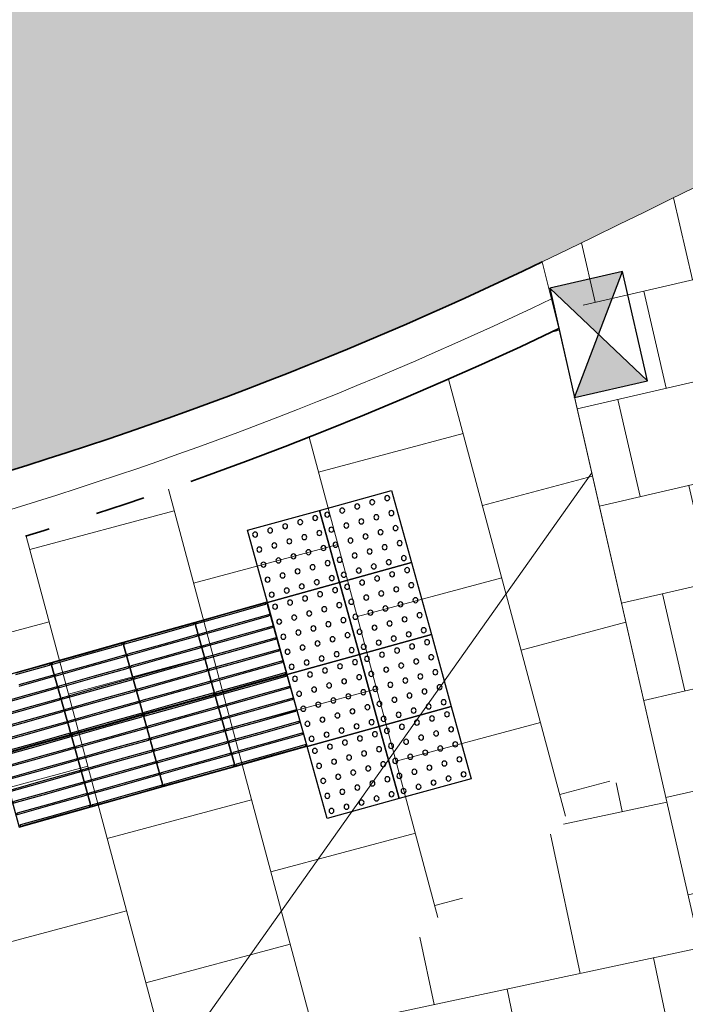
# Model space of a CAD drawing. Header units: metres. Extents: x 196651 to 397723, y 354703 to 710691.
# Tile 36 of 256: x 197592.37 to 197595.04, y 355978.9 to 355982.85. Entities that reach past the tile are written whole.
import ezdxf

# ---------------------------------------------------------------- set-up
doc = ezdxf.new("R2010")
doc.units = ezdxf.units.M
doc.header["$MEASUREMENT"] = 0
doc.linetypes.add('VH-RIJWIELPADBAND_410X225', pattern=[28, 16, -2, 2, -2, 0, -2, 2, -2])
doc.layers.add('N-WE-RI-HWA_KOLK_STRAAT-S', color=150, linetype='Continuous')
for name, color, linetype, lineweight in [('N-WE-VH-GOOT_TEGEL-G', 170, 'Continuous', 35), ('N-WE-VH-KANTOPSLUITING_RIJWIELPADBAND_410X250-G', 5, 'VH-RIJWIELPADBAND_410X225', 35), ('N-WE-VH-KANTVERHARDING-G', 1, 'Continuous', 5), ('N-WE-VH-VERHARDING_ASFALT_DEKLAAG-G_ZWART', 252, 'Continuous', 5), ('N-WE-VH-VERHARDING_HERSTRATEN-A', 252, 'Continuous', 5), ('N-WE-VH-VERHARDING_TEGEL-200X200X50-A', 252, 'Continuous', 18), ('N-WE-VH-VERHARDING_TEGEL-A', 252, 'Continuous', 5), ('N-WE-VH-VERKEERSTEGEL-GELEIDETEGEL-S', 5, 'Continuous', 25), ('N-WE-VH-VERKEERSTEGEL-NOPPENTEGEL-S', 5, 'Continuous', 25), ('X-XX-AL-AANPIJLING-M', 7, 'Continuous', 18)]:
    doc.layers.add(name, color=color, linetype=linetype, lineweight=lineweight)
doc.layers.add('N-WE-VH-VERHARDING_ASFALT_DEKLAAG-G_ROOD', color=7, linetype='Continuous', lineweight=5, true_color=0xbf4040)
doc.styles.add('NLCS-ISO-M200-T18', font='NLCS-ISO.ttf')
doc.dimstyles.new('NLCS-M200-T18-PIJL', dxfattribs={"dimscale": 0.2, "dimtxt": 1.8, "dimasz": 1.8, "dimexe": 2, "dimexo": 2, "dimgap": 0.7, "dimtad": 1, "dimzin": 0, "dimdsep": 46, "dimtxsty": 'NLCS-ISO-M200-T18', "dimcen": 0, "dimdle": 2, "dimse1": 1, "dimse2": 1, "dimclrd": 256, "dimclre": 256, "dimclrt": 256, "dimadec": 1, "dimazin": 0, "dimtfac": 1, "dimtofl": 0, "dimtmove": 1, "dimatfit": 0, "dimfxl": 2, "dimfxlon": 1, "dimtfillclr": 254, "dimtolj": 1, "dimtzin": 0, "dimlwd": 18, "dimlwe": 18, "dimarcsym": 0})

# ---------------------------------------------------------------- blocks, each defined once
blk = doc.blocks.new('*U1822')
at = {"flags": 128}
for points in [[(0, 0.3), (0, 0.6), (0.3, 0.6), (0.3, 0.3)], [(0.3, 0.3), (0.3, 0.6), (0.6, 0.6), (0.6, 0.3)], [(0.6, 0.3), (0.6, 0.6), (0.9, 0.6), (0.9, 0.3)], [(0.9, 0.3), (0.9, 0.6), (1.2, 0.6), (1.2, 0.3)], [(0, 0), (0, 0.3), (0.3, 0.3), (0.3, 0)], [(0.3, 0), (0.3, 0.3), (0.6, 0.3), (0.6, 0)], [(0.6, 0), (0.6, 0.3), (0.9, 0.3), (0.9, 0)], [(0.9, 0), (0.9, 0.3), (1.2, 0.3), (1.2, 0)]]:
    blk.add_lwpolyline(points, close=True, dxfattribs=at)
for points in [[(0.0045, 0.5955, -0.414214), (0.007, 0.598), (0.1475, 0.598)], [(0.1475, 0.593), (0.007, 0.593, -0.414214), (0.0045, 0.5955), (0.0045, 0.5955)], [(0.1475, 0.598), (0.293, 0.598, -0.414214), (0.2955, 0.5955), (0.2955, 0.5955, -0.414214), (0.293, 0.593), (0.1475, 0.593)], [(0.3045, 0.5955, -0.414214), (0.307, 0.598), (0.4475, 0.598)], [(0.4475, 0.593), (0.307, 0.593, -0.414214), (0.3045, 0.5955), (0.3045, 0.5955)], [(0.4475, 0.598), (0.593, 0.598, -0.414214), (0.5955, 0.5955), (0.5955, 0.5955, -0.414214), (0.593, 0.593), (0.4475, 0.593)], [(0.6045, 0.5955, -0.414214), (0.607, 0.598), (0.7475, 0.598)], [(0.7475, 0.593), (0.607, 0.593, -0.414214), (0.6045, 0.5955), (0.6045, 0.5955)], [(0.7475, 0.598), (0.893, 0.598, -0.414214), (0.8955, 0.5955), (0.8955, 0.5955, -0.414214), (0.893, 0.593), (0.7475, 0.593)], [(0.9045, 0.5955, -0.414214), (0.907, 0.598), (1.0475, 0.598)], [(1.0475, 0.593), (0.907, 0.593, -0.414214), (0.9045, 0.5955), (0.9045, 0.5955)], [(0.0045, 0.547, -0.414214), (0.007, 0.5495), (0.1475, 0.5495)], [(0.1475, 0.5445), (0.007, 0.5445, -0.414214), (0.0045, 0.547), (0.0045, 0.547)], [(0.1475, 0.5495), (0.293, 0.5495, -0.414214), (0.2955, 0.547), (0.2955, 0.547, -0.414214), (0.293, 0.5445), (0.1475, 0.5445)], [(0.3045, 0.547, -0.414214), (0.307, 0.5495), (0.4475, 0.5495)], [(0.4475, 0.5445), (0.307, 0.5445, -0.414214), (0.3045, 0.547), (0.3045, 0.547)], [(0.4475, 0.5495), (0.593, 0.5495, -0.414214), (0.5955, 0.547), (0.5955, 0.547, -0.414214), (0.593, 0.5445), (0.4475, 0.5445)], [(0.6045, 0.547, -0.414214), (0.607, 0.5495), (0.7475, 0.5495)], [(0.7475, 0.5445), (0.607, 0.5445, -0.414214), (0.6045, 0.547), (0.6045, 0.547)], [(0.7475, 0.5495), (0.893, 0.5495, -0.414214), (0.8955, 0.547), (0.8955, 0.547, -0.414214), (0.893, 0.5445), (0.7475, 0.5445)], [(0.9045, 0.547, -0.414214), (0.907, 0.5495), (1.0475, 0.5495)], [(1.0475, 0.5445), (0.907, 0.5445, -0.414214), (0.9045, 0.547), (0.9045, 0.547)], [(0.0045, 0.4985, -0.414214), (0.007, 0.501), (0.1475, 0.501)], [(0.1475, 0.496), (0.007, 0.496, -0.414214), (0.0045, 0.4985), (0.0045, 0.4985)], [(0.1475, 0.501), (0.293, 0.501, -0.414214), (0.2955, 0.4985), (0.2955, 0.4985, -0.414214), (0.293, 0.496), (0.1475, 0.496)], [(0.3045, 0.4985, -0.414214), (0.307, 0.501), (0.4475, 0.501)], [(0.4475, 0.496), (0.307, 0.496, -0.414214), (0.3045, 0.4985), (0.3045, 0.4985)], [(0.4475, 0.501), (0.593, 0.501, -0.414214), (0.5955, 0.4985), (0.5955, 0.4985, -0.414214), (0.593, 0.496), (0.4475, 0.496)], [(0.6045, 0.4985, -0.414214), (0.607, 0.501), (0.7475, 0.501)], [(0.7475, 0.496), (0.607, 0.496, -0.414214), (0.6045, 0.4985), (0.6045, 0.4985)], [(0.7475, 0.501), (0.893, 0.501, -0.414214), (0.8955, 0.4985), (0.8955, 0.4985, -0.414214), (0.893, 0.496), (0.7475, 0.496)], [(0.9045, 0.4985, -0.414214), (0.907, 0.501), (1.0475, 0.501)], [(1.0475, 0.496), (0.907, 0.496, -0.414214), (0.9045, 0.4985), (0.9045, 0.4985)], [(1.0475, 0.501), (1.193, 0.501, -0.414214), (1.1955, 0.4985), (1.1955, 0.4985, -0.414214), (1.193, 0.496), (1.0475, 0.496)], [(0.0045, 0.45, -0.414214), (0.007, 0.4525), (0.1475, 0.4525)], [(0.1475, 0.4475), (0.007, 0.4475, -0.414214), (0.0045, 0.45), (0.0045, 0.45)], [(0.1475, 0.4525), (0.293, 0.4525, -0.414214), (0.2955, 0.45), (0.2955, 0.45, -0.414214), (0.293, 0.4475), (0.1475, 0.4475)], [(0.3045, 0.45, -0.414214), (0.307, 0.4525), (0.4475, 0.4525)], [(0.4475, 0.4475), (0.307, 0.4475, -0.414214), (0.3045, 0.45), (0.3045, 0.45)], [(0.4475, 0.4525), (0.593, 0.4525, -0.414214), (0.5955, 0.45), (0.5955, 0.45, -0.414214), (0.593, 0.4475), (0.4475, 0.4475)], [(0.6045, 0.45, -0.414214), (0.607, 0.4525), (0.7475, 0.4525)], [(0.7475, 0.4475), (0.607, 0.4475, -0.414214), (0.6045, 0.45), (0.6045, 0.45)], [(0.7475, 0.4525), (0.893, 0.4525, -0.414214), (0.8955, 0.45), (0.8955, 0.45, -0.414214), (0.893, 0.4475), (0.7475, 0.4475)], [(0.9045, 0.45, -0.414214), (0.907, 0.4525), (1.0475, 0.4525)], [(1.0475, 0.4475), (0.907, 0.4475, -0.414214), (0.9045, 0.45), (0.9045, 0.45)], [(1.0475, 0.4525), (1.193, 0.4525, -0.414214), (1.1955, 0.45), (1.1955, 0.45, -0.414214), (1.193, 0.4475), (1.0475, 0.4475)], [(0.0045, 0.4015, -0.414214), (0.007, 0.404), (0.1475, 0.404)], [(0.1475, 0.399), (0.007, 0.399, -0.414214), (0.0045, 0.4015), (0.0045, 0.4015)], [(0.1475, 0.404), (0.293, 0.404, -0.414214), (0.2955, 0.4015), (0.2955, 0.4015, -0.414214), (0.293, 0.399), (0.1475, 0.399)], [(0.3045, 0.4015, -0.414214), (0.307, 0.404), (0.4475, 0.404)], [(0.4475, 0.399), (0.307, 0.399, -0.414214), (0.3045, 0.4015), (0.3045, 0.4015)], [(0.4475, 0.404), (0.593, 0.404, -0.414214), (0.5955, 0.4015), (0.5955, 0.4015, -0.414214), (0.593, 0.399), (0.4475, 0.399)], [(0.6045, 0.4015, -0.414214), (0.607, 0.404), (0.7475, 0.404)], [(0.7475, 0.399), (0.607, 0.399, -0.414214), (0.6045, 0.4015), (0.6045, 0.4015)], [(0.7475, 0.404), (0.893, 0.404, -0.414214), (0.8955, 0.4015), (0.8955, 0.4015, -0.414214), (0.893, 0.399), (0.7475, 0.399)], [(0.9045, 0.4015, -0.414214), (0.907, 0.404), (1.0475, 0.404)], [(1.0475, 0.399), (0.907, 0.399, -0.414214), (0.9045, 0.4015), (0.9045, 0.4015)], [(1.0475, 0.404), (1.193, 0.404, -0.414214), (1.1955, 0.4015), (1.1955, 0.4015, -0.414214), (1.193, 0.399), (1.0475, 0.399)], [(0.0045, 0.353, -0.414214), (0.007, 0.3555), (0.1475, 0.3555)], [(0.1475, 0.3505), (0.007, 0.3505, -0.414214), (0.0045, 0.353), (0.0045, 0.353)], [(0.1475, 0.3555), (0.293, 0.3555, -0.414214), (0.2955, 0.353), (0.2955, 0.353, -0.414214), (0.293, 0.3505), (0.1475, 0.3505)], [(0.3045, 0.353, -0.414214), (0.307, 0.3555), (0.4475, 0.3555)], [(0.4475, 0.3505), (0.307, 0.3505, -0.414214), (0.3045, 0.353), (0.3045, 0.353)], [(0.4475, 0.3555), (0.593, 0.3555, -0.414214), (0.5955, 0.353), (0.5955, 0.353, -0.414214), (0.593, 0.3505), (0.4475, 0.3505)], [(0.6045, 0.353, -0.414214), (0.607, 0.3555), (0.7475, 0.3555)], [(0.7475, 0.3505), (0.607, 0.3505, -0.414214), (0.6045, 0.353), (0.6045, 0.353)], [(0.7475, 0.3555), (0.893, 0.3555, -0.414214), (0.8955, 0.353), (0.8955, 0.353, -0.414214), (0.893, 0.3505), (0.7475, 0.3505)], [(0.9045, 0.353, -0.414214), (0.907, 0.3555), (1.0475, 0.3555)], [(1.0475, 0.3505), (0.907, 0.3505, -0.414214), (0.9045, 0.353), (0.9045, 0.353)], [(1.0475, 0.3555), (1.193, 0.3555, -0.414214), (1.1955, 0.353), (1.1955, 0.353, -0.414214), (1.193, 0.3505), (1.0475, 0.3505)], [(0.0045, 0.3045, -0.414214), (0.007, 0.307), (0.1475, 0.307)], [(0.1475, 0.302), (0.007, 0.302, -0.414214), (0.0045, 0.3045), (0.0045, 0.3045)], [(0.0045, 0.2955, -0.414214), (0.007, 0.298), (0.1475, 0.298)], [(0.1475, 0.293), (0.007, 0.293, -0.414214), (0.0045, 0.2955), (0.0045, 0.2955)], [(0.1475, 0.307), (0.293, 0.307, -0.414214), (0.2955, 0.3045), (0.2955, 0.3045, -0.414214), (0.293, 0.302), (0.1475, 0.302)], [(0.1475, 0.298), (0.293, 0.298, -0.414214), (0.2955, 0.2955), (0.2955, 0.2955, -0.414214), (0.293, 0.293), (0.1475, 0.293)], [(0.3045, 0.3045, -0.414214), (0.307, 0.307), (0.4475, 0.307)], [(0.4475, 0.302), (0.307, 0.302, -0.414214), (0.3045, 0.3045), (0.3045, 0.3045)], [(0.3045, 0.2955, -0.414214), (0.307, 0.298), (0.4475, 0.298)], [(0.4475, 0.293), (0.307, 0.293, -0.414214), (0.3045, 0.2955), (0.3045, 0.2955)], [(0.4475, 0.307), (0.593, 0.307, -0.414214), (0.5955, 0.3045), (0.5955, 0.3045, -0.414214), (0.593, 0.302), (0.4475, 0.302)], [(0.4475, 0.298), (0.593, 0.298, -0.414214), (0.5955, 0.2955), (0.5955, 0.2955, -0.414214), (0.593, 0.293), (0.4475, 0.293)], [(0.6045, 0.3045, -0.414214), (0.607, 0.307), (0.7475, 0.307)], [(0.7475, 0.302), (0.607, 0.302, -0.414214), (0.6045, 0.3045), (0.6045, 0.3045)], [(0.6045, 0.2955, -0.414214), (0.607, 0.298), (0.7475, 0.298)], [(0.7475, 0.293), (0.607, 0.293, -0.414214), (0.6045, 0.2955), (0.6045, 0.2955)], [(0.7475, 0.307), (0.893, 0.307, -0.414214), (0.8955, 0.3045), (0.8955, 0.3045, -0.414214), (0.893, 0.302), (0.7475, 0.302)], [(0.7475, 0.298), (0.893, 0.298, -0.414214), (0.8955, 0.2955), (0.8955, 0.2955, -0.414214), (0.893, 0.293), (0.7475, 0.293)], [(0.9045, 0.3045, -0.414214), (0.907, 0.307), (1.0475, 0.307)], [(1.0475, 0.302), (0.907, 0.302, -0.414214), (0.9045, 0.3045), (0.9045, 0.3045)], [(0.9045, 0.2955, -0.414214), (0.907, 0.298), (1.0475, 0.298)], [(1.0475, 0.293), (0.907, 0.293, -0.414214), (0.9045, 0.2955), (0.9045, 0.2955)], [(1.0475, 0.307), (1.193, 0.307, -0.414214), (1.1955, 0.3045), (1.1955, 0.3045, -0.414214), (1.193, 0.302), (1.0475, 0.302)], [(1.0475, 0.298), (1.193, 0.298, -0.414214), (1.1955, 0.2955), (1.1955, 0.2955, -0.414214), (1.193, 0.293), (1.0475, 0.293)], [(0.0045, 0.247, -0.414214), (0.007, 0.2495), (0.1475, 0.2495)], [(0.1475, 0.2445), (0.007, 0.2445, -0.414214), (0.0045, 0.247), (0.0045, 0.247)], [(0.1475, 0.2495), (0.293, 0.2495, -0.414214), (0.2955, 0.247), (0.2955, 0.247, -0.414214), (0.293, 0.2445), (0.1475, 0.2445)], [(0.3045, 0.247, -0.414214), (0.307, 0.2495), (0.4475, 0.2495)], [(0.4475, 0.2445), (0.307, 0.2445, -0.414214), (0.3045, 0.247), (0.3045, 0.247)], [(0.4475, 0.2495), (0.593, 0.2495, -0.414214), (0.5955, 0.247), (0.5955, 0.247, -0.414214), (0.593, 0.2445), (0.4475, 0.2445)], [(0.6045, 0.247, -0.414214), (0.607, 0.2495), (0.7475, 0.2495)], [(0.7475, 0.2445), (0.607, 0.2445, -0.414214), (0.6045, 0.247), (0.6045, 0.247)], [(0.7475, 0.2495), (0.893, 0.2495, -0.414214), (0.8955, 0.247), (0.8955, 0.247, -0.414214), (0.893, 0.2445), (0.7475, 0.2445)], [(0.9045, 0.247, -0.414214), (0.907, 0.2495), (1.0475, 0.2495)], [(1.0475, 0.2445), (0.907, 0.2445, -0.414214), (0.9045, 0.247), (0.9045, 0.247)], [(1.0475, 0.2495), (1.193, 0.2495, -0.414214), (1.1955, 0.247), (1.1955, 0.247, -0.414214), (1.193, 0.2445), (1.0475, 0.2445)], [(0.0045, 0.1985, -0.414214), (0.007, 0.201), (0.1475, 0.201)], [(0.1475, 0.196), (0.007, 0.196, -0.414214), (0.0045, 0.1985), (0.0045, 0.1985)], [(0.1475, 0.201), (0.293, 0.201, -0.414214), (0.2955, 0.1985), (0.2955, 0.1985, -0.414214), (0.293, 0.196), (0.1475, 0.196)], [(0.3045, 0.1985, -0.414214), (0.307, 0.201), (0.4475, 0.201)], [(0.4475, 0.196), (0.307, 0.196, -0.414214), (0.3045, 0.1985), (0.3045, 0.1985)], [(0.4475, 0.201), (0.593, 0.201, -0.414214), (0.5955, 0.1985), (0.5955, 0.1985, -0.414214), (0.593, 0.196), (0.4475, 0.196)], [(0.6045, 0.1985, -0.414214), (0.607, 0.201), (0.7475, 0.201)], [(0.7475, 0.196), (0.607, 0.196, -0.414214), (0.6045, 0.1985), (0.6045, 0.1985)], [(0.7475, 0.201), (0.893, 0.201, -0.414214), (0.8955, 0.1985), (0.8955, 0.1985, -0.414214), (0.893, 0.196), (0.7475, 0.196)], [(0.9045, 0.1985, -0.414214), (0.907, 0.201), (1.0475, 0.201)], [(1.0475, 0.196), (0.907, 0.196, -0.414214), (0.9045, 0.1985), (0.9045, 0.1985)], [(1.0475, 0.201), (1.193, 0.201, -0.414214), (1.1955, 0.1985), (1.1955, 0.1985, -0.414214), (1.193, 0.196), (1.0475, 0.196)], [(0.0045, 0.15, -0.414214), (0.007, 0.1525), (0.1475, 0.1525)], [(0.1475, 0.1475), (0.007, 0.1475, -0.414214), (0.0045, 0.15), (0.0045, 0.15)], [(0.1475, 0.1525), (0.293, 0.1525, -0.414214), (0.2955, 0.15), (0.2955, 0.15, -0.414214), (0.293, 0.1475), (0.1475, 0.1475)], [(0.3045, 0.15, -0.414214), (0.307, 0.1525), (0.4475, 0.1525)], [(0.4475, 0.1475), (0.307, 0.1475, -0.414214), (0.3045, 0.15), (0.3045, 0.15)], [(0.4475, 0.1525), (0.593, 0.1525, -0.414214), (0.5955, 0.15), (0.5955, 0.15, -0.414214), (0.593, 0.1475), (0.4475, 0.1475)], [(0.6045, 0.15, -0.414214), (0.607, 0.1525), (0.7475, 0.1525)], [(0.7475, 0.1475), (0.607, 0.1475, -0.414214), (0.6045, 0.15), (0.6045, 0.15)], [(0.7475, 0.1525), (0.893, 0.1525, -0.414214), (0.8955, 0.15), (0.8955, 0.15, -0.414214), (0.893, 0.1475), (0.7475, 0.1475)], [(0.9045, 0.15, -0.414214), (0.907, 0.1525), (1.0475, 0.1525)], [(1.0475, 0.1475), (0.907, 0.1475, -0.414214), (0.9045, 0.15), (0.9045, 0.15)], [(1.0475, 0.1525), (1.193, 0.1525, -0.414214), (1.1955, 0.15), (1.1955, 0.15, -0.414214), (1.193, 0.1475), (1.0475, 0.1475)], [(0.0045, 0.1015, -0.414214), (0.007, 0.104), (0.1475, 0.104)], [(0.1475, 0.099), (0.007, 0.099, -0.414214), (0.0045, 0.1015), (0.0045, 0.1015)], [(0.1475, 0.104), (0.293, 0.104, -0.414214), (0.2955, 0.1015), (0.2955, 0.1015, -0.414214), (0.293, 0.099), (0.1475, 0.099)], [(0.3045, 0.1015, -0.414214), (0.307, 0.104), (0.4475, 0.104)], [(0.4475, 0.099), (0.307, 0.099, -0.414214), (0.3045, 0.1015), (0.3045, 0.1015)], [(0.4475, 0.104), (0.593, 0.104, -0.414214), (0.5955, 0.1015), (0.5955, 0.1015, -0.414214), (0.593, 0.099), (0.4475, 0.099)], [(0.6045, 0.1015, -0.414214), (0.607, 0.104), (0.7475, 0.104)], [(0.7475, 0.099), (0.607, 0.099, -0.414214), (0.6045, 0.1015), (0.6045, 0.1015)], [(0.7475, 0.104), (0.893, 0.104, -0.414214), (0.8955, 0.1015), (0.8955, 0.1015, -0.414214), (0.893, 0.099), (0.7475, 0.099)], [(0.9045, 0.1015, -0.414214), (0.907, 0.104), (1.0475, 0.104)], [(1.0475, 0.099), (0.907, 0.099, -0.414214), (0.9045, 0.1015), (0.9045, 0.1015)], [(1.0475, 0.104), (1.193, 0.104, -0.414214), (1.1955, 0.1015), (1.1955, 0.1015, -0.414214), (1.193, 0.099), (1.0475, 0.099)], [(0.0045, 0.053, -0.414214), (0.007, 0.0555), (0.1475, 0.0555)], [(0.1475, 0.0505), (0.007, 0.0505, -0.414214), (0.0045, 0.053), (0.0045, 0.053)], [(0.1475, 0.0555), (0.293, 0.0555, -0.414214), (0.2955, 0.053), (0.2955, 0.053, -0.414214), (0.293, 0.0505), (0.1475, 0.0505)], [(0.3045, 0.053, -0.414214), (0.307, 0.0555), (0.4475, 0.0555)], [(0.4475, 0.0505), (0.307, 0.0505, -0.414214), (0.3045, 0.053), (0.3045, 0.053)], [(0.4475, 0.0555), (0.593, 0.0555, -0.414214), (0.5955, 0.053), (0.5955, 0.053, -0.414214), (0.593, 0.0505), (0.4475, 0.0505)], [(0.6045, 0.053, -0.414214), (0.607, 0.0555), (0.7475, 0.0555)], [(0.7475, 0.0505), (0.607, 0.0505, -0.414214), (0.6045, 0.053), (0.6045, 0.053)], [(0.7475, 0.0555), (0.893, 0.0555, -0.414214), (0.8955, 0.053), (0.8955, 0.053, -0.414214), (0.893, 0.0505), (0.7475, 0.0505)], [(0.9045, 0.053, -0.414214), (0.907, 0.0555), (1.0475, 0.0555)], [(1.0475, 0.0505), (0.907, 0.0505, -0.414214), (0.9045, 0.053), (0.9045, 0.053)], [(1.0475, 0.0555), (1.193, 0.0555, -0.414214), (1.1955, 0.053), (1.1955, 0.053, -0.414214), (1.193, 0.0505), (1.0475, 0.0505)], [(0.0045, 0.0045, -0.414214), (0.007, 0.007), (0.1475, 0.007)], [(0.1475, 0.002), (0.007, 0.002, -0.414214), (0.0045, 0.0045), (0.0045, 0.0045)], [(0.1475, 0.007), (0.293, 0.007, -0.414214), (0.2955, 0.0045), (0.2955, 0.0045, -0.414214), (0.293, 0.002), (0.1475, 0.002)], [(0.3045, 0.0045, -0.414214), (0.307, 0.007), (0.4475, 0.007)], [(0.4475, 0.002), (0.307, 0.002, -0.414214), (0.3045, 0.0045), (0.3045, 0.0045)], [(0.4475, 0.007), (0.593, 0.007, -0.414214), (0.5955, 0.0045), (0.5955, 0.0045, -0.414214), (0.593, 0.002), (0.4475, 0.002)], [(0.6045, 0.0045, -0.414214), (0.607, 0.007), (0.7475, 0.007)], [(0.7475, 0.002), (0.607, 0.002, -0.414214), (0.6045, 0.0045), (0.6045, 0.0045)], [(0.7475, 0.007), (0.893, 0.007, -0.414214), (0.8955, 0.0045), (0.8955, 0.0045, -0.414214), (0.893, 0.002), (0.7475, 0.002)], [(0.9045, 0.0045, -0.414214), (0.907, 0.007), (1.0475, 0.007)], [(1.0475, 0.002), (0.907, 0.002, -0.414214), (0.9045, 0.0045), (0.9045, 0.0045)], [(1.0475, 0.007), (1.193, 0.007, -0.414214), (1.1955, 0.0045), (1.1955, 0.0045, -0.414214), (1.193, 0.002), (1.0475, 0.002)]]:
    blk.add_lwpolyline(points, format="xyb", dxfattribs=at)
blk = doc.blocks.new('*U2075')
for centre in [(0.025, 0.575), (0.0875, 0.575), (0.15, 0.575), (0.2125, 0.575), (0.275, 0.575), (0.325, 0.575), (0.3875, 0.575), (0.45, 0.575), (0.5125, 0.575), (0.575, 0.575), (0.625, 0.575), (0.6875, 0.575), (0.75, 0.575), (0.8125, 0.575), (0.875, 0.575), (0.925, 0.575), (0.9875, 0.575), (1.05, 0.575), (1.1125, 0.575), (1.175, 0.575), (0.025, 0.5125), (0.0875, 0.5125), (0.15, 0.5125), (0.2125, 0.5125), (0.275, 0.5125), (0.325, 0.5125), (0.3875, 0.5125), (0.45, 0.5125), (0.5125, 0.5125), (0.575, 0.5125), (0.625, 0.5125), (0.6875, 0.5125), (0.75, 0.5125), (0.8125, 0.5125), (0.875, 0.5125), (0.925, 0.5125), (0.9875, 0.5125), (1.05, 0.5125), (1.1125, 0.5125), (1.175, 0.5125), (0.025, 0.45), (0.0875, 0.45), (0.15, 0.45), (0.2125, 0.45), (0.275, 0.45), (0.325, 0.45), (0.3875, 0.45), (0.45, 0.45), (0.5125, 0.45), (0.575, 0.45), (0.625, 0.45), (0.6875, 0.45), (0.75, 0.45), (0.8125, 0.45), (0.875, 0.45), (0.925, 0.45), (0.9875, 0.45), (1.05, 0.45), (1.1125, 0.45), (1.175, 0.45), (0.025, 0.3875), (0.0875, 0.3875), (0.15, 0.3875), (0.2125, 0.3875), (0.275, 0.3875), (0.325, 0.3875), (0.3875, 0.3875), (0.45, 0.3875), (0.5125, 0.3875), (0.575, 0.3875), (0.625, 0.3875), (0.6875, 0.3875), (0.75, 0.3875), (0.8125, 0.3875), (0.875, 0.3875), (0.925, 0.3875), (0.9875, 0.3875), (1.05, 0.3875), (1.1125, 0.3875), (1.175, 0.3875), (0.025, 0.325), (0.0875, 0.325), (0.15, 0.325), (0.2125, 0.325), (0.275, 0.325), (0.325, 0.325), (0.3875, 0.325), (0.45, 0.325), (0.5125, 0.325), (0.575, 0.325), (0.625, 0.325), (0.6875, 0.325), (0.75, 0.325), (0.8125, 0.325), (0.875, 0.325), (0.925, 0.325), (0.9875, 0.325), (1.05, 0.325), (1.1125, 0.325), (1.175, 0.325), (0.025, 0.275), (0.0875, 0.275), (0.15, 0.275), (0.2125, 0.275), (0.275, 0.275), (0.325, 0.275), (0.3875, 0.275), (0.45, 0.275), (0.5125, 0.275), (0.575, 0.275), (0.625, 0.275), (0.6875, 0.275), (0.75, 0.275), (0.8125, 0.275), (0.875, 0.275), (0.925, 0.275), (0.9875, 0.275), (1.05, 0.275), (1.1125, 0.275), (1.175, 0.275), (0.025, 0.2125), (0.0875, 0.2125), (0.15, 0.2125), (0.2125, 0.2125), (0.275, 0.2125), (0.325, 0.2125), (0.3875, 0.2125), (0.45, 0.2125), (0.5125, 0.2125), (0.575, 0.2125), (0.625, 0.2125), (0.6875, 0.2125), (0.75, 0.2125), (0.8125, 0.2125), (0.875, 0.2125), (0.925, 0.2125), (0.9875, 0.2125), (1.05, 0.2125), (1.1125, 0.2125), (1.175, 0.2125), (0.025, 0.15), (0.0875, 0.15), (0.15, 0.15), (0.2125, 0.15), (0.275, 0.15), (0.325, 0.15), (0.3875, 0.15), (0.45, 0.15), (0.5125, 0.15), (0.575, 0.15), (0.625, 0.15), (0.6875, 0.15), (0.75, 0.15), (0.8125, 0.15), (0.875, 0.15), (0.925, 0.15), (0.9875, 0.15), (1.05, 0.15), (1.1125, 0.15), (1.175, 0.15), (0.025, 0.0875), (0.0875, 0.0875), (0.15, 0.0875), (0.2125, 0.0875), (0.275, 0.0875), (0.325, 0.0875), (0.3875, 0.0875), (0.45, 0.0875), (0.5125, 0.0875), (0.575, 0.0875), (0.625, 0.0875), (0.6875, 0.0875), (0.75, 0.0875), (0.8125, 0.0875), (0.875, 0.0875), (0.925, 0.0875), (0.9875, 0.0875), (1.05, 0.0875), (1.1125, 0.0875), (1.175, 0.0875), (0.025, 0.025), (0.0875, 0.025), (0.15, 0.025), (0.2125, 0.025), (0.275, 0.025), (0.325, 0.025), (0.3875, 0.025), (0.45, 0.025), (0.5125, 0.025), (0.575, 0.025), (0.625, 0.025), (0.6875, 0.025), (0.75, 0.025), (0.8125, 0.025), (0.875, 0.025), (0.925, 0.025), (0.9875, 0.025), (1.05, 0.025), (1.1125, 0.025), (1.175, 0.025)]:
    blk.add_circle(centre, 0.01)
for points in [[(0.3, 0.3), (0.3, 0.6), (0, 0.6), (0, 0.3)], [(0.6, 0.3), (0.6, 0.6), (0.3, 0.6), (0.3, 0.3)], [(0.9, 0.3), (0.9, 0.6), (0.6, 0.6), (0.6, 0.3)], [(1.2, 0.3), (1.2, 0.6), (0.9, 0.6), (0.9, 0.3)], [(0.3, 0), (0.3, 0.3), (0, 0.3), (0, 0)], [(0.6, 0), (0.6, 0.3), (0.3, 0.3), (0.3, 0)], [(0.9, 0), (0.9, 0.3), (0.6, 0.3), (0.6, 0)], [(1.2, 0), (1.2, 0.3), (0.9, 0.3), (0.9, 0)]]:
    blk.add_3dface(points)
blk = doc.blocks.new('N-SRI-HWA-KOLK_STRAAT_450X300-SO')
h = blk.add_hatch(color=256)
h.dxf.hatch_style = 1
h.paths.add_polyline_path([(0, 0), (-1.125, 0.75), (-1.125, -0.75)])
h.paths.add_polyline_path([(1.125, -0.75), (1.125, 0.75), (0, 0)])
for p, q in [((-1.125, -0.75), (1.125, 0.75)), ((1.125, -0.75), (-1.125, 0.75))]:
    blk.add_line(p, q)
at = {"flags": 128}
blk.add_lwpolyline([(-1.125, -0.75), (1.125, -0.75), (1.125, 0.75), (-1.125, 0.75)], close=True, dxfattribs=at)
blk = doc.blocks.new('*D1796')
at = {"layer": 'Defpoints', "color": 0, "transparency": 16777216}
for p in [(197656.5247, 356038.2042), (197542.9179, 355978.7313)]:
    blk.add_point(p, dxfattribs=at)
at = {"layer": 'X-XX-AL-AANPIJLING-M', "linetype": 'Continuous', "lineweight": 18, "transparency": 16777216}
blk.add_line((197654.2992, 356037.0392), (197656.2057, 356038.0372), dxfattribs=at)
at = {"layer": 'X-XX-AL-AANPIJLING-M', "transparency": 16777216}
blk.add_solid([(197656.1779, 356038.0904), (197656.2335, 356037.9841), (197656.5247, 356038.2042)], dxfattribs=at)
at = {"layer": 'X-XX-AL-AANPIJLING-M', "transparency": 16777216, "insert": (197654.9446, 356037.7382), "char_height": 0.36, "attachment_point": 5, "rotation": 27.632, "style": 'NLCS-ISO-M200-T18'}
blk.add_mtext('\\A1;R128.23', dxfattribs=at)

msp = doc.modelspace()

# ---------------------------------------------------------------- hatches: boundary and pattern name
at = {"layer": 'N-WE-VH-VERHARDING_ASFALT_DEKLAAG-G_ROOD'}
msp.add_hatch(color=256, dxfattribs=at).paths.add_polyline_path([(197602.3319, 355986.1635), (197600.6704, 355988.8983, -0.021959), (197593.6683, 355985.0544, -0.00171), (197593.1092, 355984.781, -0.045418), (197591.048, 355984.004), (197578.0774, 355980.4177, -0.101149), (197543.2054, 355978.0361), (197542.7863, 355974.9129, 0.104882), (197579.992, 355977.627), (197591.9007, 355980.9197, 0.044662), (197594.4631, 355981.8813, 0.023797)])
at = {"layer": 'N-WE-VH-VERHARDING_ASFALT_DEKLAAG-G_ZWART'}
h = msp.add_hatch(color=256, dxfattribs=at)
edge = h.paths.add_edge_path()
edge.add_arc((197541.4518, 356089.8331), 101.03, 301.125069, 303.758819)
edge.add_line((197597.594, 356005.8384), (197599.317, 356003.4434))
edge.add_arc((197541.4497, 356089.8331), 103.9798, 303.78203, 303.815722, ccw=False)
edge.add_arc((197602.6858, 355998.2977), 6.15, 123.78203, 181.78249)
edge.add_arc((197597.6882, 355998.1422), 1.15, 181.7825, 303.0848)
edge.add_arc((197554.5637, 356064.3335), 80.15, 303.084772, 306.282042)
edge.add_line((197601.9933, 355999.7234), (197603.7187, 355997.3288))
edge.add_arc((197554.5659, 356064.3333), 83.1, 264.965114, 306.262868, ccw=False)
edge.add_arc((197545.9462, 355965.9096), 15.7005, 85.15314, 95.47309)
edge.add_line((197544.4487, 355981.5385), (197544.9781, 355985.0448))
edge.add_arc((197549.0969, 355998.0585), 13.65, 252.4377, 265.28452)
edge.add_arc((197554.5637, 356064.3335), 80.15, 265.284522, 295.083386)
edge.add_arc((197588.0545, 355992.7837), 1.15, 295.0985, 413.8337)
edge.add_arc((197585.1038, 355988.7471), 6.15, 53.83374, 110.83739)
edge.add_arc((197560.8952, 356052.3518), 61.906, 290.562732, 290.837386, ccw=False)
edge.add_arc((197583.3937, 355992.377), 2.15, 110.5627, 127.3427)
edge.add_line((197582.0896, 355994.0863), (197576.3053, 355989.6731))
edge.add_arc((197575.1831, 355991.1438), 1.85, 282.7778, 307.3427, ccw=False)
edge.add_arc((197563.2952, 356043.5627), 55.6, 278.45983, 282.77781, ccw=False)
edge.add_arc((197555.2085, 356097.9328), 110.5682, 264.907418, 278.459828, ccw=False)
edge.add_line((197545.3939, 355987.8011), (197546.419, 355993.4591))
edge.add_arc((197547.7159, 356001.5053), 8.15, 260.84372, 264.01085)
edge.add_arc((197555.2302, 356097.712), 104.6471, 265.415285, 268.2798)
edge.add_arc((197552.5451, 356008.2552), 15.15, 268.27433, 268.28072)
edge.add_arc((197555.2302, 356097.712), 104.6471, 268.280725, 278.45212)
edge.add_arc((197560.8973, 356052.3516), 58.956, 279.483997, 303.777496)
at = {"layer": 'N-WE-VH-VERHARDING_HERSTRATEN-A', "lineweight": 9}
h = msp.add_hatch(dxfattribs=at)
h.set_pattern_fill('ANSI31', color=256, scale=2.5, angle=27)
h.set_pattern_definition([(72, (198071.14498, 356148.78235), (-0.29720516, 0.09656781), [])])
edge = h.paths.add_edge_path()
edge.add_arc((197553.4283, 356066.6547), 95.4528, 300.656603, 300.932164)
edge.add_line((197602.4932, 355984.7775), (197603.374, 355985.3178))
edge.add_arc((197594.3616, 355999.282), 16.62, 302.83796, 314.56753)
edge.add_line((197606.0247, 355987.4416), (197608.8365, 355990.2113))
edge.add_line((197608.8365, 355990.2113), (197608.2455, 355991.0328))
edge.add_line((197608.2455, 355991.0328), (197605.3229, 355988.154))
edge.add_arc((197594.3616, 355999.282), 15.62, 302.83796, 314.56753, ccw=False)
edge.add_line((197602.8318, 355986.158), (197601.9792, 355985.6353))
edge.add_arc((197553.4283, 356066.6547), 94.4528, 300.214914, 300.932164, ccw=False)
edge.add_line((197600.9612, 355985.0339), (197602.3108, 355979.1138))
edge.add_line((197602.3108, 355979.1138), (197602.5058, 355979.1583))
edge.add_line((197602.5058, 355979.1583), (197603.3683, 355975.3748))
edge.add_line((197603.3683, 355975.3748), (197603.1733, 355975.3304))
edge.add_line((197603.1733, 355975.3304), (197596.32, 355973.768))
edge.add_line((197596.32, 355973.768), (197593.746, 355973.1784))
edge.add_line((197593.746, 355973.1784), (197593.9693, 355972.2037))
edge.add_line((197593.9693, 355972.2037), (197596.5423, 355972.793))
edge.add_line((197596.5423, 355972.793), (197604.3706, 355974.5777))
edge.add_line((197604.3706, 355974.5777), (197602.0988, 355984.5425))
at = {"layer": 'N-WE-VH-VERHARDING_TEGEL-200X200X50-A'}
h = msp.add_hatch(dxfattribs=at)
h.set_pattern_fill('AVH-TEGEL_200X200_HALFST', color=256, scale=2, angle=103, pattern_type=2)
h.set_pattern_definition([(103, (0, 0), (-0.28485443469, 0.34475781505), [0.4, -0.4]), (193, (0, 0), (0.08998042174, -0.3897480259), [])])
edge = h.paths.add_edge_path()
edge.add_arc((197553.5651, 356066.3878), 93.8829, 295.825258, 300.277416)
edge.add_line((197600.8996, 355985.311), (197601.7719, 355981.4777))
edge.add_line((197601.7719, 355981.4777), (197602.3108, 355979.1138))
edge.add_line((197602.3108, 355979.1138), (197595.4569, 355977.5513))
edge.add_line((197595.4569, 355977.5513), (197594.9176, 355979.9151))
edge.add_line((197594.9176, 355979.9151), (197594.53, 355981.614))
edge.add_arc((197594.4947, 355981.7472), 0.1378, 284.8402, 463.2815)
at = {"layer": 'N-WE-VH-VERHARDING_TEGEL-A'}
h = msp.add_hatch(dxfattribs=at)
h.set_pattern_fill('AVH-TEGEL_300X300_HALFST', color=256, scale=2, angle=15, style=0, pattern_type=2)
h.set_pattern_definition([(15, (0, 0), (0.50190978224, 0.44506917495), [0.6, -0.6]), (105, (0, 0), (-0.5795554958, -0.1552914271), [])])
edge = h.paths.add_edge_path()
edge.add_arc((197554.9907, 356063.9793), 90.1687, 262.26982, 286.146117)
edge.add_line((197580.0655, 355977.3672), (197591.9727, 355980.6594))
edge.add_arc((197587.8101, 355995.7146), 15.62, 285.4556, 295.48103)
edge.add_line((197594.53, 355981.614), (197594.912, 355979.9395))
edge.add_line((197594.912, 355979.9395), (197591.8082, 355977.4765))
edge.add_arc((197590.274, 355974.8984), 3, 59.2441, 105.4556)
edge.add_line((197589.4746, 355977.7899), (197586.7015, 355977.0232))
edge.add_line((197586.7015, 355977.0232), (197580.6373, 355975.3465))
edge.add_arc((197554.9907, 356063.9793), 92.2687, 262.256486, 286.138214, ccw=False)
edge.add_line((197542.5585, 355972.552), (197542.5959, 355972.668))
edge.add_line((197542.5959, 355972.668), (197542.8623, 355974.63))
h = msp.add_hatch(dxfattribs=at)
h.set_pattern_fill('AVH-TEGEL_300X300_HALFST', color=256, scale=2, angle=102, style=0, pattern_type=2)
h.set_pattern_definition([(102, (0, 0), (-0.4181912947, 0.5245150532), [0.6, -0.6]), (192, (0, 0), (0.1247470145, -0.5868885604), [])])
edge = h.paths.add_edge_path()
edge.add_line((197595.4569, 355977.5513), (197594.9176, 355979.9151))
edge.add_line((197594.9176, 355979.9151), (197591.8082, 355977.4765))
edge.add_arc((197590.274, 355974.8984), 3, 13.0326, 59.2441, ccw=False)
edge.add_line((197593.1968, 355975.575), (197593.231, 355975.427))
edge.add_line((197593.231, 355975.427), (197593.746, 355973.1784))
edge.add_line((197593.746, 355973.1784), (197596.125, 355973.7233))
edge.add_line((197596.125, 355973.7233), (197595.2526, 355977.5047))
edge.add_line((197595.2526, 355977.5047), (197595.4569, 355977.5513))

# ---------------------------------------------------------------- linework, layer by layer
at = {"layer": 'N-WE-VH-GOOT_TEGEL-G', "flags": 128}
for points in [[(197866.1533, 356128.2647, 0.326953), (197857.8188, 356133.0876), (197856.1658, 356132.9093, 0.061287), (197825.0365, 356125.626, 0.012123), (197818.5935, 356123.0787), (197814.9222, 356121.4736), (197802.461, 356115.9584), (197789.9629, 356107.1473), (197768.0016, 356097.4274), (197745.0209, 356090.5359), (197713.0206, 356076.3727, 0.0598), (197653.0758, 356040.7543), (197649.9856, 356038.2145), (197649.0843, 356037.4999, 0.001353), (197648.4858, 356037.0227, 0.017706), (197632.7997, 356023.5067), (197611.0048, 356003.3394, -0.211707), (197547.2728, 355981.5539, -0.211707)], [(197594.4631, 355981.8813, -0.044662), (197591.9007, 355980.9197), (197579.992, 355977.627, -0.104882), (197542.7863, 355974.9129, 0.353429), (197536.1701, 355970.9175), (197529.4041, 355952.27), (197529.0688, 355951.4507), (197528.8215, 355950.9079), (197527.8224, 355949.1846), (197526.6951, 355947.5664), (197525.0341, 355945.3148)]]:
    msp.add_lwpolyline(points, format="xyb", dxfattribs=at)
at = {"layer": 'N-WE-VH-KANTOPSLUITING_RIJWIELPADBAND_410X250-G', "ltscale": 0.1, "flags": 128}
msp.add_lwpolyline([(197594.53, 355981.614, -0.043772), (197591.9727, 355980.6594)], format="xyb", dxfattribs=at)
at = {"layer": 'N-WE-VH-KANTVERHARDING-G', "flags": 128}
for points in [[(197745.073, 356090.3949), (197713.0813, 356076.2356, 0.059798), (197653.1692, 356040.6369), (197650.0798, 356038.0978), (197649.1775, 356037.3824, 0.001353), (197648.5796, 356036.9056, 0.017706), (197632.9016, 356023.3966), (197611.1067, 356003.2293, -0.211707), (197547.2596, 355981.4045, -0.211707)], [(197600.8983, 355985.3098, -0.019365), (197594.4631, 355981.8813, -0.01915)], [(197594.5003, 355981.7328, -0.044164), (197591.9407, 355980.7751), (197580.0328, 355977.4827, -0.104879), (197542.7659, 355974.7642, 0.353429), (197536.3111, 355970.8663), (197529.5451, 355952.2188)]]:
    msp.add_lwpolyline(points, format="xyb", dxfattribs=at)
for points in [[(197594.4631, 355981.8813), (197594.53, 355981.614)], [(197594.5027, 355981.7339), (197594.9176, 355979.9151), (197595.4569, 355977.5513)]]:
    msp.add_lwpolyline(points, dxfattribs=at)
at = {"layer": 'N-WE-VH-VERHARDING_TEGEL-A', "flags": 128}
for points in [[(197594.53, 355981.614), (197594.9176, 355979.9151)], [(197592.6049, 355978.132), (197594.662, 355981.0353)]]:
    msp.add_lwpolyline(points, dxfattribs=at)

# ---------------------------------------------------------------- block references
at = {"layer": 'N-WE-RI-HWA_KOLK_STRAAT-S', "xscale": 0.2, "yscale": 0.2, "zscale": 0.2, "rotation": 282.8515291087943}
msp.add_blockref('N-SRI-HWA-KOLK_STRAAT_450X300-SO', (197594.6893, 355981.5903), dxfattribs=at)
at = {"layer": 'N-WE-VH-VERKEERSTEGEL-GELEIDETEGEL-S', "xscale": -1, "rotation": 15.69635808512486}
msp.add_blockref('*U1822', (197593.5195, 355979.9387), dxfattribs=at)
at = {"layer": 'N-WE-VH-VERKEERSTEGEL-NOPPENTEGEL-S', "xscale": -1, "rotation": 285.4539894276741}
msp.add_blockref('*U2075', (197593.5998, 355979.6482), dxfattribs=at)

# ---------------------------------------------------------------- dimensions: what is measured, and where the dimension line sits
at = {"layer": 'X-XX-AL-AANPIJLING-M'}
dim = msp.add_radius_dim(center=(197542.9179, 355978.7313), mpoint=(197656.5247, 356038.2042), dimstyle='NLCS-M200-T18-PIJL', dxfattribs=at)
dim.commit()
dim.dimension.update_dxf_attribs({"geometry": '*D1796', "text_midpoint": (197655.093, 356037.4547), "dimtype": 164})

doc.saveas('drawing.dxf')
